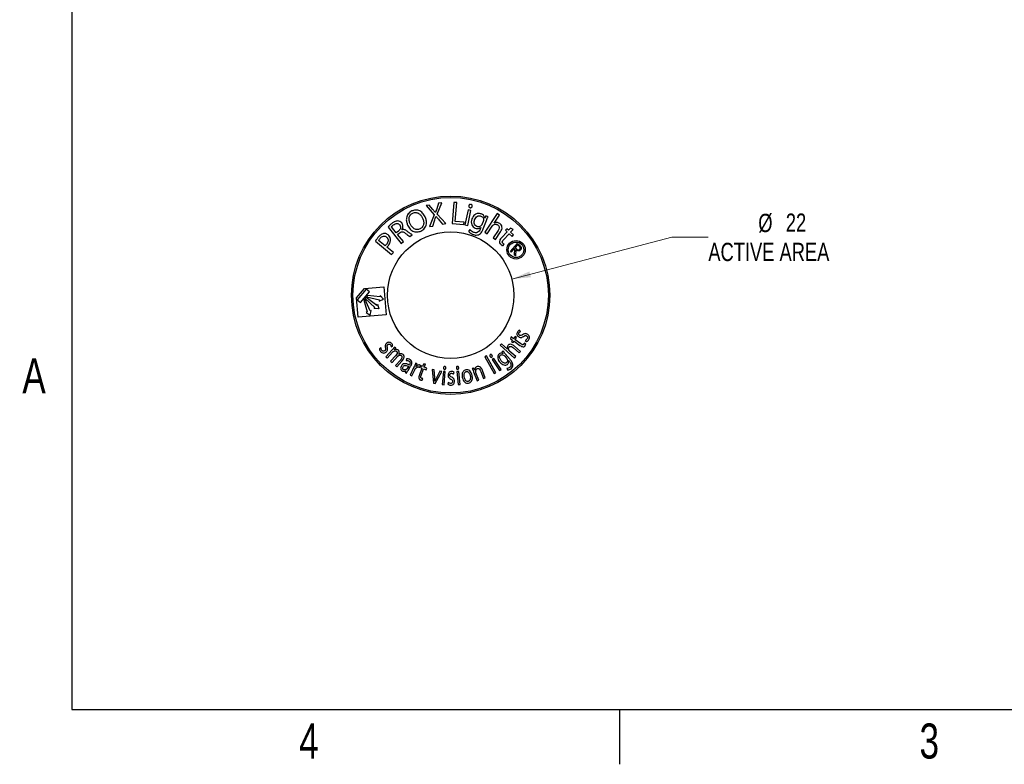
# Model space of a CAD drawing. Header units: millimetres. Extents: x 3 to 429, y 3 to 277.
# Tile 1 of 27: x 4 to 175, y 3 to 133. Entities that reach past the tile are written whole.
import ezdxf

# ---------------------------------------------------------------- set-up
doc = ezdxf.new("R2010")
doc.units = ezdxf.units.MM
doc.styles.add('SLDTEXTSTYLE0', font='TXT', dxfattribs={"width": 0.75})
doc.dimstyles.new('SLDDIMSTYLE2', dxfattribs={"dimtxt": 3.175, "dimasz": 3.302, "dimexe": 0, "dimexo": 0.0625, "dimgap": 0.79375, "dimtad": 0, "dimtih": 1, "dimtoh": 1, "dimrnd": 1e-09, "dimzin": 12, "dimdsep": 46, "dimtxsty": 'SLDTEXTSTYLE0', "dimsah": 1, "dimcen": 0, "dimadec": 0, "dimazin": 3, "dimtfac": 1, "dimtofl": 0, "dimtmove": 0, "dimatfit": 3, "dimfxl": 1, "dimfrac": 2, "dimtolj": 1, "dimtzin": 12, "dimarcsym": 0})

# ---------------------------------------------------------------- blocks, each defined once
blk = doc.blocks.new('_D_1')
at = {"color": 8, "linetype": 'Continuous', "lineweight": 0}
for p, q in [((89.23, 87.53), (117.07, 94.83)), ((117.07, 94.83), (123.42, 94.83))]:
    blk.add_line(p, q, dxfattribs=at)
at = {"color": 8, "linetype": 'Continuous', "lineweight": 18}
blk.add_solid([(89.23, 87.53), (92.55, 87.87), (92.3, 88.86)], dxfattribs=at)
at = {"color": 8, "linetype": 'Continuous', "lineweight": 18, "char_height": 3.175, "attachment_point": 1, "style": 'SLDTEXTSTYLE0'}
for s, insert in [('%%c', (132.11, 98.89)), ('22', (136.9, 98.94)), ('ACTIVE AREA', (123.42, 93.85))]:
    blk.add_mtext(s, dxfattribs=dict(at, insert=insert))

msp = doc.modelspace()

# ---------------------------------------------------------------- linework, layer by layer
at = {"color": 7, "linetype": 'Continuous'}
for p, q in [((12.7, 266.7), (12.7, 12.7)), ((12.7, 12.7), (419.1, 12.7)), ((107.95, 12.7), (107.95, 3.175))]:
    msp.add_line(p, q, dxfattribs=at)
at = {"color": 7, "linetype": 'Continuous', "lineweight": 25}
for p, q in [((71.846, 99.38), (71.846, 99.38)), ((74.848, 100.417), (74.303, 100.316)), ((74.303, 100.316), (75.703, 98.715)), ((75.485, 99.652), (74.848, 100.417)), ((76.5, 100.721), (76.166, 99.777)), ((76.265, 98.847), (77.045, 100.821)), ((77.045, 100.821), (76.5, 100.721)), ((79.165, 100.881), (78.832, 97.197)), ((79.646, 100.838), (79.165, 100.881)), ((79.349, 97.553), (79.646, 100.838)), ((81.658, 99.564), (81.08, 96.971)), ((81.552, 96.866), (82.129, 99.459)), ((82.129, 99.459), (81.658, 99.564)), ((82.121, 100.534), (82.122, 100.535)), ((71.995, 99.019), (71.995, 99.019)), ((75.703, 98.715), (74.93, 96.67)), ((75.47, 96.769), (75.76, 97.649)), ((75.95, 99.101), (75.934, 99.098)), ((76.02, 98.444), (76.031, 98.447)), ((77.743, 97.188), (76.265, 98.847)), ((76.579, 97.805), (77.197, 97.087)), ((84.26, 96.264), (84.815, 97.704)), ((86.673, 98.94), (84.519, 95.693)), ((84.537, 98.158), (84.527, 98.162)), ((84.696, 98.526), (84.537, 98.158)), ((85.095, 98.372), (84.696, 98.526)), ((86.156, 97.287), (87.075, 98.673)), ((87.075, 98.673), (86.673, 98.94)), ((67.708, 96.596), (69.993, 93.749)), ((69.136, 95.581), (68.291, 96.634)), ((70.128, 96.116), (70.117, 96.129)), ((74.93, 96.67), (75.47, 96.769)), ((77.197, 97.087), (77.743, 97.188)), ((78.832, 97.197), (80.887, 97.012)), ((80.923, 97.411), (79.349, 97.553)), ((80.887, 97.012), (80.923, 97.411)), ((81.08, 96.971), (81.552, 96.866)), ((81.949, 96.142), (81.703, 95.838)), ((83.839, 96.498), (83.734, 96.226)), ((83.828, 96.501), (83.839, 96.498)), ((84.247, 97.575), (84.076, 97.13)), ((84.921, 95.426), (85.807, 96.761)), ((86.843, 95.981), (86.001, 94.71)), ((86.165, 97.28), (86.156, 97.287)), ((88.371, 96.3), (88.119, 96.032)), ((88.119, 96.032), (88.418, 95.75)), ((88.671, 96.017), (88.371, 96.3)), ((89.01, 96.376), (88.671, 96.017)), ((89.451, 96.156), (89.01, 96.376)), ((89.014, 95.693), (89.451, 96.156)), ((67.178, 93.347), (66.065, 94.257)), ((69.516, 95.886), (69.136, 95.581)), ((69.363, 95.298), (69.714, 95.58)), ((70.366, 94.048), (69.363, 95.298)), ((71.487, 94.948), (71.873, 95.257)), ((84.519, 95.693), (84.921, 95.426)), ((86.001, 94.71), (86.403, 94.443)), ((86.403, 94.443), (87.277, 95.76)), ((88.418, 95.75), (87.423, 94.696)), ((87.777, 94.383), (88.761, 95.425)), ((88.761, 95.425), (89.264, 94.951)), ((89.517, 95.218), (89.014, 95.693)), ((89.264, 94.951), (89.517, 95.218)), ((65.495, 94.105), (68.325, 91.793)), ((68.628, 92.163), (67.48, 93.101)), ((69.993, 93.749), (70.366, 94.048)), ((87.676, 93.309), (87.913, 93.592)), ((88.989, 92.356), (90.222, 93.738)), ((89.7, 92.875), (89.127, 92.233)), ((89.779, 92.805), (89.7, 92.875)), ((89.701, 91.72), (89.779, 92.805)), ((90.239, 93.479), (89.82, 93.009)), ((89.82, 93.009), (90.055, 92.796)), ((89.949, 92.653), (89.872, 91.567)), ((90.222, 93.738), (90.496, 93.492)), ((90.482, 93.262), (90.239, 93.479)), ((68.325, 91.793), (68.628, 92.163)), ((89.127, 92.233), (88.989, 92.356)), ((89.872, 91.567), (89.701, 91.72)), ((62.212, 84.259), (63.578, 85.883)), ((63.897, 85.797), (62.352, 83.96)), ((63.578, 85.883), (66.94, 86.174)), ((64.471, 85.314), (63.897, 85.797)), ((66.94, 86.174), (67.36, 81.317)), ((62.503, 80.897), (62.212, 84.259)), ((62.352, 83.96), (62.926, 83.477)), ((62.926, 83.477), (64.471, 85.314)), ((63.669, 84.127), (63.476, 83.897)), ((64.583, 81.997), (63.669, 84.127)), ((63.717, 84.184), (63.91, 84.414)), ((65.411, 82.613), (63.717, 84.184)), ((63.91, 84.414), (65.749, 83.015)), ((64.151, 84.701), (63.958, 84.471)), ((63.958, 84.471), (66.213, 83.937)), ((66.305, 84.453), (64.151, 84.701)), ((66.177, 83.729), (66.925, 84.077)), ((66.342, 84.661), (66.305, 84.453)), ((66.925, 84.077), (66.342, 84.661)), ((63.476, 83.897), (64.089, 81.818)), ((65.275, 82.452), (65.411, 82.613)), ((66.097, 82.379), (65.275, 82.452)), ((65.749, 83.015), (65.884, 83.176)), ((65.884, 83.176), (66.097, 82.379)), ((66.213, 83.937), (66.177, 83.729)), ((67.36, 81.317), (62.503, 80.897)), ((64.089, 81.818), (63.891, 81.746)), ((63.891, 81.746), (64.566, 81.272)), ((64.566, 81.272), (64.781, 82.069)), ((64.781, 82.069), (64.583, 81.997)), ((89.09, 77.472), (89.007, 77.14)), ((89.007, 77.14), (89.354, 76.897)), ((89.537, 77.159), (89.09, 77.472)), ((89.805, 77.542), (89.537, 77.159)), ((89.795, 76.978), (90.064, 77.362)), ((90.064, 77.362), (89.805, 77.542)), ((90.764, 78.433), (90.539, 78.648)), ((66.495, 75.576), (66.206, 75.441)), ((68.231, 75.759), (68.514, 75.889)), ((68.791, 75.229), (69.027, 75.516)), ((69.027, 75.516), (68.814, 75.706)), ((87.437, 76.283), (87.22, 76.04)), ((87.22, 76.04), (89.711, 73.815)), ((88.501, 75.334), (87.437, 76.283)), ((89.354, 76.897), (89.195, 76.669)), ((89.195, 76.669), (89.453, 76.488)), ((89.453, 76.488), (89.613, 76.717)), ((89.537, 75.584), (90.512, 74.713)), ((89.613, 76.717), (90.63, 76.005)), ((90.73, 74.956), (89.719, 75.859)), ((90.802, 76.275), (89.795, 76.978)), ((91.657, 76.225), (91.39, 76.394)), ((91.579, 76.89), (91.812, 76.671)), ((68.414, 75.237), (67.309, 73.998)), ((67.309, 73.998), (67.547, 73.785)), ((67.547, 73.785), (68.459, 74.807)), ((69.056, 74.267), (68.148, 73.249)), ((68.386, 73.036), (69.323, 74.086)), ((68.799, 75.221), (68.791, 75.229)), ((69.58, 74.474), (69.574, 74.479)), ((70.926, 73.667), (70.842, 73.393)), ((84.803, 74.171), (84.519, 74.009)), ((84.519, 74.009), (86.171, 71.106)), ((86.455, 71.268), (84.803, 74.171)), ((85.478, 74.4), (85.479, 74.401)), ((86.112, 73.743), (85.84, 73.562)), ((87.374, 71.848), (86.112, 73.743)), ((87.709, 75.039), (87.488, 74.853)), ((87.488, 74.853), (87.7, 74.583)), ((87.7, 74.583), (87.694, 74.578)), ((88.024, 74.131), (88.287, 73.817)), ((88.945, 73.54), (88.097, 74.554)), ((88.505, 75.339), (88.501, 75.334)), ((89.929, 74.059), (88.904, 74.974)), ((89.711, 73.815), (89.929, 74.059)), ((90.512, 74.713), (90.73, 74.956)), ((68.148, 73.249), (68.386, 73.036)), ((69.842, 73.458), (68.987, 72.5)), ((68.987, 72.5), (69.225, 72.287)), ((69.225, 72.287), (70.115, 73.284)), ((71.231, 72.34), (71.023, 72.005)), ((71.173, 71.65), (71.624, 72.373)), ((71.402, 72.627), (71.377, 72.588)), ((72.209, 72.246), (71.531, 70.834)), ((72.761, 72.769), (72.503, 72.893)), ((72.579, 72.356), (72.761, 72.769)), ((72.589, 72.351), (72.579, 72.356)), ((73.589, 72.058), (73.155, 70.894)), ((73.163, 72.184), (73.333, 72.536)), ((73.439, 72.45), (73.328, 72.155)), ((73.328, 72.155), (73.589, 72.058)), ((73.7, 72.353), (73.439, 72.45)), ((73.848, 72.75), (73.7, 72.353)), ((74.19, 72.753), (73.848, 72.75)), ((73.999, 72.242), (74.19, 72.753)), ((74.437, 72.078), (73.999, 72.242)), ((74.327, 71.783), (74.437, 72.078)), ((77.58, 72.354), (77.581, 72.354)), ((79.765, 72.372), (79.765, 72.372)), ((82.629, 72.071), (82.358, 71.969)), ((82.779, 71.725), (82.629, 72.071)), ((85.84, 73.562), (87.102, 71.667)), ((88.368, 72.002), (88.512, 71.705)), ((88.656, 73.371), (88.662, 73.376)), ((88.662, 73.376), (88.822, 73.185)), ((70.788, 71.586), (70.658, 71.329)), ((70.658, 71.329), (70.907, 71.174)), ((70.778, 71.592), (70.788, 71.586)), ((71.531, 70.834), (71.825, 70.693)), ((71.825, 70.693), (72.351, 71.787)), ((73.459, 70.796), (73.889, 71.946)), ((73.625, 69.955), (73.722, 70.256)), ((73.889, 71.946), (74.327, 71.783)), ((75.379, 71.805), (75.604, 69.439)), ((75.721, 71.737), (75.379, 71.805)), ((75.818, 70.418), (75.721, 71.737)), ((75.91, 69.378), (77.046, 71.473)), ((76.711, 71.54), (76.12, 70.358)), ((77.046, 71.473), (76.711, 71.54)), ((77.336, 71.474), (77.127, 69.207)), ((77.661, 71.444), (77.336, 71.474)), ((77.453, 69.177), (77.661, 71.444)), ((79.112, 71.031), (79.19, 71.333)), ((80.013, 71.493), (79.687, 71.462)), ((79.687, 71.462), (79.903, 69.196)), ((80.229, 69.227), (80.013, 71.493)), ((81.239, 71.766), (81.239, 71.767)), ((81.296, 71.461), (81.296, 71.462)), ((82.59, 71.397), (83.175, 69.844)), ((82.786, 71.728), (82.779, 71.725)), ((83.481, 69.959), (82.998, 71.24)), ((83.838, 71.495), (84.301, 70.268)), ((84.606, 70.383), (84.129, 71.651)), ((84.301, 70.268), (84.606, 70.383)), ((86.171, 71.106), (86.455, 71.268)), ((87.102, 71.667), (87.374, 71.848)), ((75.604, 69.439), (75.91, 69.378)), ((75.856, 69.81), (75.845, 69.813)), ((77.127, 69.207), (77.453, 69.177)), ((78.163, 69.568), (78.085, 69.257)), ((79.903, 69.196), (80.229, 69.227)), ((83.175, 69.844), (83.481, 69.959))]:
    msp.add_line(p, q, dxfattribs=at)
for centre, radius in [((78.592, 84.735), 17.25), ((78.592, 84.735), 17), ((78.592, 84.735), 11), ((89.969, 92.632), 1.6), ((89.969, 92.632), 1.35)]:
    msp.add_circle(centre, radius, dxfattribs=at)
for points, knots in [([(71.846, 99.38), (71.614, 99.234), (71.149, 98.942), (70.858, 98.2), (70.879, 97.496), (71.032, 97.097), (71.108, 96.897)], [0, 0, 0, 0, 0.2793934, 0.5584846, 0.7789739, 1, 1, 1, 1]), ([(74.149, 98.377), (74.019, 98.608), (73.76, 99.069), (73.126, 99.491), (72.435, 99.589), (72.042, 99.45), (71.846, 99.38)], [0, 0, 0, 0, 0.28053416, 0.55985714, 0.77961783, 1, 1, 1, 1]), ([(75.934, 99.098), (75.852, 99.203), (75.706, 99.39), (75.553, 99.572), (75.485, 99.652)], [0, 0, 0, 0, 0.5599946, 1, 1, 1, 1]), ([(76.166, 99.777), (76.121, 99.653), (76.041, 99.429), (75.978, 99.201), (75.95, 99.101)], [0, 0, 0, 0, 0.5600053, 1, 1, 1, 1]), ([(81.761, 100.305), (81.756, 100.262), (81.746, 100.175), (81.798, 100.06), (81.883, 99.984), (81.948, 99.963), (81.981, 99.953)], [0, 0, 0, 0, 0.2799452, 0.559295, 0.779336, 1, 1, 1, 1]), ([(82.122, 100.535), (82.077, 100.539), (81.987, 100.549), (81.871, 100.492), (81.793, 100.406), (81.772, 100.339), (81.761, 100.305)], [0, 0, 0, 0, 0.28013268, 0.55917256, 0.77946465, 1, 1, 1, 1]), ([(81.981, 99.953), (82.025, 99.947), (82.115, 99.936), (82.234, 99.987), (82.313, 100.074), (82.334, 100.141), (82.345, 100.175)], [0, 0, 0, 0, 0.2803419, 0.5594117, 0.7795903, 1, 1, 1, 1]), ([(82.345, 100.175), (82.35, 100.219), (82.36, 100.308), (82.306, 100.424), (82.221, 100.503), (82.154, 100.524), (82.121, 100.534)], [0, 0, 0, 0, 0.2799488, 0.5591889, 0.7792921, 1, 1, 1, 1]), ([(69.399, 97.664), (69.188, 97.63), (68.809, 97.571), (68.509, 97.334), (68.376, 97.229)], [0, 0, 0, 0, 0.5572398, 1, 1, 1, 1]), ([(70.069, 97.293), (69.964, 97.401), (69.777, 97.594), (69.515, 97.642), (69.399, 97.664)], [0, 0, 0, 0, 0.5598004, 1, 1, 1, 1]), ([(71.562, 97.119), (71.489, 97.309), (71.344, 97.691), (71.346, 98.272), (71.58, 98.765), (71.856, 98.934), (71.995, 99.019)], [0, 0, 0, 0, 0.2806753, 0.5607702, 0.780022, 1, 1, 1, 1]), ([(71.995, 99.019), (72.191, 99.076), (72.584, 99.19), (73.109, 98.919), (73.476, 98.562), (73.625, 98.284), (73.7, 98.145)], [0, 0, 0, 0, 0.2791238, 0.5578374, 0.77882, 1, 1, 1, 1]), ([(73.7, 98.145), (73.772, 97.955), (73.917, 97.576), (73.909, 96.998), (73.681, 96.506), (73.407, 96.337), (73.27, 96.252)], [0, 0, 0, 0, 0.2807998, 0.560815, 0.7801287, 1, 1, 1, 1]), ([(73.409, 95.887), (73.643, 96.033), (74.11, 96.324), (74.416, 97.067), (74.38, 97.776), (74.226, 98.177), (74.149, 98.377)], [0, 0, 0, 0, 0.279349, 0.5584356, 0.7788981, 1, 1, 1, 1]), ([(75.76, 97.649), (75.812, 97.796), (75.905, 98.059), (75.985, 98.326), (76.02, 98.444)], [0, 0, 0, 0, 0.5600156, 1, 1, 1, 1]), ([(76.031, 98.447), (76.131, 98.324), (76.308, 98.106), (76.496, 97.897), (76.579, 97.805)], [0, 0, 0, 0, 0.5599842, 1, 1, 1, 1]), ([(82.29, 98.005), (82.241, 97.832), (82.143, 97.486), (82.238, 96.98), (82.502, 96.586), (82.754, 96.456), (82.88, 96.39)], [0, 0, 0, 0, 0.2804323, 0.5599955, 0.7798533, 1, 1, 1, 1]), ([(83.916, 98.884), (83.726, 98.925), (83.345, 99.008), (82.827, 98.781), (82.484, 98.417), (82.354, 98.143), (82.29, 98.005)], [0, 0, 0, 0, 0.2788516, 0.5583631, 0.7789009, 1, 1, 1, 1]), ([(83.145, 96.682), (83.029, 96.744), (82.797, 96.87), (82.617, 97.331), (82.703, 97.656), (82.755, 97.855)], [0, 0, 0, 0, 0.2805292, 0.5601614, 1, 1, 1, 1]), ([(82.755, 97.855), (82.812, 97.977), (82.925, 98.22), (83.206, 98.478), (83.546, 98.588), (83.751, 98.535), (83.854, 98.508)], [0, 0, 0, 0, 0.2808999, 0.5604795, 0.7801423, 1, 1, 1, 1]), ([(83.854, 98.508), (83.931, 98.47), (84.084, 98.394), (84.276, 98.142), (84.29, 97.92), (84.299, 97.784)], [0, 0, 0, 0, 0.28115022, 0.56142848, 1, 1, 1, 1]), ([(84.527, 98.162), (84.505, 98.252), (84.462, 98.433), (84.266, 98.714), (84.049, 98.819), (83.916, 98.884)], [0, 0, 0, 0, 0.280095, 0.5604083, 1, 1, 1, 1]), ([(84.299, 97.784), (84.294, 97.744), (84.285, 97.672), (84.259, 97.605), (84.247, 97.575)], [0, 0, 0, 0, 0.5595405, 1, 1, 1, 1]), ([(84.815, 97.704), (84.863, 97.83), (84.95, 98.056), (85.051, 98.275), (85.095, 98.372)], [0, 0, 0, 0, 0.5600241, 1, 1, 1, 1]), ([(68.376, 97.229), (68.244, 97.118), (68.008, 96.921), (67.8, 96.695), (67.708, 96.596)], [0, 0, 0, 0, 0.5599984, 1, 1, 1, 1]), ([(68.291, 96.634), (68.35, 96.699), (68.457, 96.816), (68.58, 96.915), (68.634, 96.959)], [0, 0, 0, 0, 0.55957533, 1, 1, 1, 1]), ([(68.634, 96.959), (68.728, 97.027), (68.916, 97.162), (69.24, 97.245), (69.539, 97.157), (69.665, 97.023), (69.727, 96.956)], [0, 0, 0, 0, 0.2810182, 0.5604975, 0.7795523, 1, 1, 1, 1]), ([(69.727, 96.956), (69.788, 96.857), (69.911, 96.66), (69.859, 96.225), (69.646, 96.014), (69.516, 95.886)], [0, 0, 0, 0, 0.280433, 0.5603325, 1, 1, 1, 1]), ([(70.117, 96.129), (70.171, 96.233), (70.279, 96.441), (70.304, 96.773), (70.224, 97.066), (70.121, 97.218), (70.069, 97.293)], [0, 0, 0, 0, 0.2799975, 0.5598183, 0.779726, 1, 1, 1, 1]), ([(71.014, 95.87), (70.865, 95.974), (70.658, 96.119), (70.334, 96.167), (70.197, 96.133), (70.128, 96.116)], [0, 0, 0, 0, 0.55916314, 0.77959592, 1, 1, 1, 1]), ([(71.108, 96.897), (71.238, 96.666), (71.498, 96.207), (72.13, 95.787), (72.819, 95.681), (73.212, 95.818), (73.409, 95.887)], [0, 0, 0, 0, 0.28056029, 0.55985781, 0.77968002, 1, 1, 1, 1]), ([(73.27, 96.252), (73.074, 96.196), (72.682, 96.083), (72.152, 96.344), (71.786, 96.703), (71.637, 96.98), (71.562, 97.119)], [0, 0, 0, 0, 0.2789504, 0.5579312, 0.7788424, 1, 1, 1, 1]), ([(82.6, 95.663), (82.46, 95.728), (82.209, 95.844), (82.029, 96.051), (81.949, 96.142)], [0, 0, 0, 0, 0.559922, 1, 1, 1, 1]), ([(83.734, 96.226), (83.679, 96.103), (83.568, 95.856), (83.26, 95.61), (82.904, 95.566), (82.701, 95.631), (82.6, 95.663)], [0, 0, 0, 0, 0.2811172, 0.55920404, 0.77927704, 1, 1, 1, 1]), ([(82.88, 96.39), (83.067, 96.342), (83.402, 96.256), (83.698, 96.426), (83.828, 96.501)], [0, 0, 0, 0, 0.5597809, 1, 1, 1, 1]), ([(83.948, 96.903), (83.889, 96.843), (83.773, 96.724), (83.487, 96.609), (83.274, 96.654), (83.145, 96.682)], [0, 0, 0, 0, 0.2811516, 0.5620063, 1, 1, 1, 1]), ([(83.469, 95.263), (83.577, 95.322), (83.793, 95.441), (84.062, 95.798), (84.185, 96.087), (84.26, 96.264)], [0, 0, 0, 0, 0.2793317, 0.5594344, 1, 1, 1, 1]), ([(84.076, 97.13), (84.057, 97.085), (84.022, 97.004), (83.97, 96.934), (83.948, 96.903)], [0, 0, 0, 0, 0.5596041, 1, 1, 1, 1]), ([(85.807, 96.761), (85.831, 96.798), (85.875, 96.863), (85.935, 96.913), (85.961, 96.934)], [0, 0, 0, 0, 0.55982457, 1, 1, 1, 1]), ([(85.961, 96.934), (86.03, 96.976), (86.167, 97.06), (86.392, 97.095), (86.599, 97.065), (86.71, 97.005), (86.765, 96.974)], [0, 0, 0, 0, 0.2798293, 0.5598297, 0.7798649, 1, 1, 1, 1]), ([(86.644, 97.378), (86.551, 97.378), (86.384, 97.377), (86.232, 97.31), (86.165, 97.28)], [0, 0, 0, 0, 0.5598334, 1, 1, 1, 1]), ([(87.129, 97.215), (87.044, 97.262), (86.892, 97.347), (86.72, 97.368), (86.644, 97.378)], [0, 0, 0, 0, 0.5598564, 1, 1, 1, 1]), ([(86.765, 96.974), (86.821, 96.931), (86.932, 96.843), (87.036, 96.652), (87.043, 96.337), (86.926, 96.128), (86.843, 95.981)], [0, 0, 0, 0, 0.1873644, 0.3739118, 0.5607541, 1, 1, 1, 1]), ([(87.277, 95.76), (87.353, 95.894), (87.504, 96.16), (87.564, 96.601), (87.403, 96.978), (87.22, 97.136), (87.129, 97.215)], [0, 0, 0, 0, 0.28131974, 0.56004104, 0.78058481, 1, 1, 1, 1]), ([(66.019, 94.86), (65.913, 94.725), (65.723, 94.484), (65.564, 94.221), (65.495, 94.105)], [0, 0, 0, 0, 0.5600665, 1, 1, 1, 1]), ([(66.914, 95.469), (66.718, 95.397), (66.368, 95.267), (66.126, 94.985), (66.019, 94.86)], [0, 0, 0, 0, 0.5574972, 1, 1, 1, 1]), ([(66.065, 94.257), (66.108, 94.33), (66.184, 94.46), (66.278, 94.578), (66.32, 94.629)], [0, 0, 0, 0, 0.5596311, 1, 1, 1, 1]), ([(66.32, 94.629), (66.401, 94.719), (66.564, 94.897), (66.882, 95.04), (67.202, 95.006), (67.359, 94.898), (67.437, 94.843)], [0, 0, 0, 0, 0.2808458, 0.5602509, 0.7795447, 1, 1, 1, 1]), ([(67.718, 95.23), (67.581, 95.322), (67.335, 95.486), (67.042, 95.474), (66.914, 95.469)], [0, 0, 0, 0, 0.5597322, 1, 1, 1, 1]), ([(67.437, 94.843), (67.529, 94.751), (67.712, 94.567), (67.764, 94.076), (67.574, 93.798), (67.458, 93.629)], [0, 0, 0, 0, 0.2807511, 0.5602139, 1, 1, 1, 1]), ([(68.149, 94.51), (68.107, 94.667), (68.03, 94.95), (67.814, 95.144), (67.718, 95.23)], [0, 0, 0, 0, 0.5581776, 1, 1, 1, 1]), ([(67.748, 93.377), (67.886, 93.568), (68.133, 93.909), (68.144, 94.326), (68.149, 94.51)], [0, 0, 0, 0, 0.5606264, 1, 1, 1, 1]), ([(69.714, 95.58), (69.804, 95.64), (69.982, 95.76), (70.388, 95.76), (70.61, 95.59), (70.746, 95.486)], [0, 0, 0, 0, 0.2808845, 0.5595207, 1, 1, 1, 1]), ([(70.746, 95.486), (70.878, 95.376), (71.113, 95.181), (71.373, 95.019), (71.487, 94.948)], [0, 0, 0, 0, 0.56035294, 1, 1, 1, 1]), ([(71.873, 95.257), (71.707, 95.364), (71.411, 95.554), (71.135, 95.774), (71.014, 95.87)], [0, 0, 0, 0, 0.5595612, 1, 1, 1, 1]), ([(81.703, 95.838), (81.824, 95.714), (82.04, 95.492), (82.323, 95.369), (82.448, 95.315)], [0, 0, 0, 0, 0.558853, 1, 1, 1, 1]), ([(82.448, 95.315), (82.638, 95.255), (82.975, 95.147), (83.318, 95.227), (83.469, 95.263)], [0, 0, 0, 0, 0.5604067, 1, 1, 1, 1]), ([(87.423, 94.696), (87.328, 94.593), (87.159, 94.409), (87.104, 94.167), (87.08, 94.061)], [0, 0, 0, 0, 0.56124951, 1, 1, 1, 1]), ([(87.687, 93.759), (87.646, 93.805), (87.586, 93.874), (87.563, 93.995), (87.595, 94.175), (87.696, 94.291), (87.777, 94.383)], [0, 0, 0, 0, 0.2498748, 0.3753413, 0.501064, 1, 1, 1, 1]), ([(67.458, 93.629), (67.41, 93.571), (67.326, 93.469), (67.223, 93.384), (67.178, 93.347)], [0, 0, 0, 0, 0.5600641, 1, 1, 1, 1]), ([(67.48, 93.101), (67.534, 93.148), (67.631, 93.233), (67.713, 93.333), (67.748, 93.377)], [0, 0, 0, 0, 0.55989897, 1, 1, 1, 1]), ([(87.08, 94.061), (87.097, 93.953), (87.127, 93.759), (87.261, 93.617), (87.32, 93.554)], [0, 0, 0, 0, 0.5577515, 1, 1, 1, 1]), ([(87.32, 93.554), (87.381, 93.501), (87.49, 93.404), (87.62, 93.338), (87.676, 93.309)], [0, 0, 0, 0, 0.5603392, 1, 1, 1, 1]), ([(87.913, 93.592), (87.868, 93.618), (87.786, 93.666), (87.717, 93.731), (87.687, 93.759)], [0, 0, 0, 0, 0.5594864, 1, 1, 1, 1]), ([(90.757, 92.599), (90.716, 92.559), (90.632, 92.48), (90.465, 92.423), (90.21, 92.441), (90.056, 92.565), (89.949, 92.653)], [0, 0, 0, 0, 0.1872019, 0.37408473, 0.56104602, 1, 1, 1, 1]), ([(90.055, 92.796), (90.139, 92.722), (90.243, 92.63), (90.404, 92.618), (90.511, 92.639), (90.573, 92.692), (90.614, 92.727)], [0, 0, 0, 0, 0.498942, 0.6246733, 0.7504285, 1, 1, 1, 1]), ([(90.614, 92.727), (90.643, 92.771), (90.687, 92.838), (90.696, 92.944), (90.667, 93.1), (90.564, 93.19), (90.482, 93.262)], [0, 0, 0, 0, 0.2494102, 0.3751966, 0.5009387, 1, 1, 1, 1]), ([(90.496, 93.492), (90.555, 93.44), (90.66, 93.347), (90.751, 93.241), (90.791, 93.195)], [0, 0, 0, 0, 0.56022973, 1, 1, 1, 1]), ([(90.791, 93.195), (90.822, 93.142), (90.883, 93.037), (90.891, 92.863), (90.846, 92.712), (90.787, 92.637), (90.757, 92.599)], [0, 0, 0, 0, 0.2798559, 0.5594817, 0.7795722, 1, 1, 1, 1]), ([(90.202, 78.334), (90.165, 78.245), (90.091, 78.067), (90.154, 77.795), (90.296, 77.592), (90.421, 77.509), (90.483, 77.467)], [0, 0, 0, 0, 0.2799282, 0.5587969, 0.7792121, 1, 1, 1, 1]), ([(90.539, 78.648), (90.462, 78.605), (90.324, 78.526), (90.239, 78.393), (90.202, 78.334)], [0, 0, 0, 0, 0.5589905, 1, 1, 1, 1]), ([(90.592, 77.768), (90.555, 77.793), (90.48, 77.845), (90.422, 77.962), (90.421, 78.081), (90.451, 78.146), (90.465, 78.178)], [0, 0, 0, 0, 0.2800505, 0.5592847, 0.779231, 1, 1, 1, 1]), ([(90.465, 78.178), (90.51, 78.24), (90.589, 78.349), (90.71, 78.407), (90.764, 78.433)], [0, 0, 0, 0, 0.5591218, 1, 1, 1, 1]), ([(90.483, 77.467), (90.557, 77.435), (90.703, 77.369), (90.998, 77.397), (91.173, 77.505), (91.28, 77.572)], [0, 0, 0, 0, 0.2799805, 0.559901, 1, 1, 1, 1]), ([(91.097, 77.873), (91.011, 77.813), (90.892, 77.73), (90.703, 77.716), (90.629, 77.75), (90.592, 77.768)], [0, 0, 0, 0, 0.5601446, 0.779874, 1, 1, 1, 1]), ([(91.923, 77.952), (91.848, 77.988), (91.698, 78.06), (91.391, 78.055), (91.209, 77.942), (91.097, 77.873)], [0, 0, 0, 0, 0.2806943, 0.5605713, 1, 1, 1, 1]), ([(91.28, 77.572), (91.37, 77.633), (91.495, 77.718), (91.69, 77.714), (91.764, 77.677), (91.802, 77.658)], [0, 0, 0, 0, 0.5589577, 0.7792072, 1, 1, 1, 1]), ([(91.93, 77.192), (91.876, 77.121), (91.781, 76.995), (91.64, 76.922), (91.579, 76.89)], [0, 0, 0, 0, 0.5590089, 1, 1, 1, 1]), ([(91.802, 77.658), (91.844, 77.629), (91.929, 77.572), (91.992, 77.435), (91.982, 77.301), (91.947, 77.228), (91.93, 77.192)], [0, 0, 0, 0, 0.2801144, 0.5590465, 0.7792737, 1, 1, 1, 1]), ([(92.198, 77.034), (92.239, 77.127), (92.321, 77.313), (92.274, 77.605), (92.123, 77.822), (91.989, 77.909), (91.923, 77.952)], [0, 0, 0, 0, 0.28021162, 0.55885994, 0.77918673, 1, 1, 1, 1]), ([(66.206, 75.441), (66.221, 75.341), (66.248, 75.161), (66.353, 75.013), (66.399, 74.948)], [0, 0, 0, 0, 0.5591548, 1, 1, 1, 1]), ([(66.645, 75.138), (66.6, 75.214), (66.518, 75.35), (66.502, 75.507), (66.495, 75.576)], [0, 0, 0, 0, 0.55887626, 1, 1, 1, 1]), ([(67.239, 75.601), (67.262, 75.494), (67.295, 75.347), (67.219, 75.167), (67.157, 75.111), (67.126, 75.083)], [0, 0, 0, 0, 0.5589945, 0.7792279, 1, 1, 1, 1]), ([(67.438, 76.378), (67.38, 76.322), (67.265, 76.211), (67.183, 75.927), (67.217, 75.724), (67.239, 75.601)], [0, 0, 0, 0, 0.2799555, 0.5599387, 1, 1, 1, 1]), ([(67.354, 74.862), (67.415, 74.918), (67.536, 75.031), (67.646, 75.317), (67.609, 75.528), (67.586, 75.657)], [0, 0, 0, 0, 0.28067854, 0.56050581, 1, 1, 1, 1]), ([(68.347, 76.318), (68.278, 76.385), (68.141, 76.521), (67.865, 76.563), (67.623, 76.507), (67.5, 76.421), (67.438, 76.378)], [0, 0, 0, 0, 0.2798559, 0.5588325, 0.7792733, 1, 1, 1, 1]), ([(67.586, 75.657), (67.563, 75.759), (67.53, 75.901), (67.587, 76.083), (67.647, 76.138), (67.677, 76.166)], [0, 0, 0, 0, 0.5600234, 0.7796786, 1, 1, 1, 1]), ([(67.677, 76.166), (67.715, 76.191), (67.79, 76.241), (67.921, 76.252), (68.031, 76.208), (68.08, 76.156), (68.105, 76.131)], [0, 0, 0, 0, 0.2799656, 0.5594081, 0.7793102, 1, 1, 1, 1]), ([(68.105, 76.131), (68.145, 76.067), (68.217, 75.953), (68.227, 75.819), (68.231, 75.759)], [0, 0, 0, 0, 0.5590826, 1, 1, 1, 1]), ([(68.514, 75.889), (68.502, 75.976), (68.48, 76.133), (68.388, 76.261), (68.347, 76.318)], [0, 0, 0, 0, 0.5589557, 1, 1, 1, 1]), ([(68.814, 75.706), (68.741, 75.618), (68.61, 75.459), (68.474, 75.305), (68.414, 75.237)], [0, 0, 0, 0, 0.5599948, 1, 1, 1, 1]), ([(88.44, 75.712), (88.439, 75.64), (88.437, 75.511), (88.485, 75.392), (88.505, 75.339)], [0, 0, 0, 0, 0.5595484, 1, 1, 1, 1]), ([(88.578, 76.036), (88.538, 75.981), (88.467, 75.883), (88.448, 75.764), (88.44, 75.712)], [0, 0, 0, 0, 0.55973726, 1, 1, 1, 1]), ([(89.719, 75.859), (89.635, 75.925), (89.467, 76.057), (89.179, 76.214), (88.903, 76.212), (88.695, 76.149), (88.617, 76.073), (88.578, 76.036)], [0, 0, 0, 0, 0.2510534, 0.5014164, 0.7499699, 0.8752211, 1, 1, 1, 1]), ([(88.771, 75.122), (88.743, 75.175), (88.686, 75.281), (88.657, 75.447), (88.676, 75.604), (88.73, 75.682), (88.757, 75.721)], [0, 0, 0, 0, 0.2802256, 0.5602213, 0.7801494, 1, 1, 1, 1]), ([(88.757, 75.721), (88.785, 75.746), (88.839, 75.797), (88.943, 75.842), (89.055, 75.848), (89.272, 75.793), (89.419, 75.676), (89.537, 75.584)], [0, 0, 0, 0, 0.1253706, 0.2504383, 0.3754898, 0.5009213, 1, 1, 1, 1]), ([(90.63, 76.005), (90.727, 75.938), (90.898, 75.819), (91.102, 75.782), (91.192, 75.766)], [0, 0, 0, 0, 0.561068, 1, 1, 1, 1]), ([(91.304, 76.222), (91.289, 76.204), (91.259, 76.167), (91.194, 76.132), (91.122, 76.126), (90.982, 76.155), (90.882, 76.222), (90.802, 76.275)], [0, 0, 0, 0, 0.12520986, 0.25039593, 0.37533035, 0.50072497, 1, 1, 1, 1]), ([(91.192, 75.766), (91.269, 75.779), (91.408, 75.802), (91.498, 75.909), (91.537, 75.956)], [0, 0, 0, 0, 0.5580167, 1, 1, 1, 1]), ([(91.39, 76.394), (91.378, 76.36), (91.357, 76.299), (91.32, 76.246), (91.304, 76.222)], [0, 0, 0, 0, 0.5592753, 1, 1, 1, 1]), ([(91.537, 75.956), (91.567, 76.003), (91.62, 76.087), (91.646, 76.183), (91.657, 76.225)], [0, 0, 0, 0, 0.5603137, 1, 1, 1, 1]), ([(91.812, 76.671), (91.9, 76.723), (92.056, 76.815), (92.154, 76.967), (92.198, 77.034)], [0, 0, 0, 0, 0.5592647, 1, 1, 1, 1]), ([(66.399, 74.948), (66.47, 74.875), (66.612, 74.729), (66.901, 74.665), (67.158, 74.724), (67.289, 74.816), (67.354, 74.862)], [0, 0, 0, 0, 0.2802115, 0.5588859, 0.7791663, 1, 1, 1, 1]), ([(67.126, 75.083), (67.083, 75.054), (66.998, 74.997), (66.848, 74.99), (66.727, 75.049), (66.673, 75.108), (66.645, 75.138)], [0, 0, 0, 0, 0.2800701, 0.5588562, 0.7790717, 1, 1, 1, 1]), ([(68.459, 74.807), (68.485, 74.835), (68.531, 74.885), (68.587, 74.923), (68.612, 74.94)], [0, 0, 0, 0, 0.5597961, 1, 1, 1, 1]), ([(68.612, 74.94), (68.716, 74.994), (68.862, 75.069), (69.075, 75.055), (69.151, 75.005), (69.19, 74.979)], [0, 0, 0, 0, 0.5585871, 0.7793428, 1, 1, 1, 1]), ([(69.501, 75.155), (69.444, 75.197), (69.331, 75.281), (69.074, 75.317), (68.903, 75.258), (68.799, 75.221)], [0, 0, 0, 0, 0.2806045, 0.5602484, 1, 1, 1, 1]), ([(69.19, 74.979), (69.213, 74.954), (69.259, 74.905), (69.306, 74.775), (69.267, 74.533), (69.141, 74.373), (69.056, 74.267)], [0, 0, 0, 0, 0.125369, 0.2507216, 0.4998792, 1, 1, 1, 1]), ([(69.323, 74.086), (69.35, 74.114), (69.398, 74.164), (69.455, 74.205), (69.48, 74.223)], [0, 0, 0, 0, 0.55985734, 1, 1, 1, 1]), ([(69.48, 74.223), (69.578, 74.269), (69.716, 74.334), (69.913, 74.313), (69.983, 74.264), (70.018, 74.24)], [0, 0, 0, 0, 0.5584036, 0.779163, 1, 1, 1, 1]), ([(69.574, 74.479), (69.6, 74.543), (69.651, 74.67), (69.659, 74.862), (69.611, 75.036), (69.538, 75.115), (69.501, 75.155)], [0, 0, 0, 0, 0.2803802, 0.5602044, 0.780059, 1, 1, 1, 1]), ([(69.929, 74.559), (69.862, 74.552), (69.741, 74.541), (69.629, 74.494), (69.58, 74.474)], [0, 0, 0, 0, 0.55945495, 1, 1, 1, 1]), ([(70.018, 74.24), (70.044, 74.213), (70.096, 74.158), (70.141, 74.012), (70.081, 73.747), (69.938, 73.574), (69.842, 73.458)], [0, 0, 0, 0, 0.1253584, 0.250463, 0.499468, 1, 1, 1, 1]), ([(70.33, 74.416), (70.262, 74.466), (70.142, 74.555), (69.994, 74.558), (69.929, 74.559)], [0, 0, 0, 0, 0.5597253, 1, 1, 1, 1]), ([(70.115, 73.284), (70.256, 73.452), (70.467, 73.705), (70.495, 74.088), (70.441, 74.299), (70.367, 74.377), (70.33, 74.416)], [0, 0, 0, 0, 0.5006605, 0.7496866, 0.8751027, 1, 1, 1, 1]), ([(71.534, 73.52), (71.427, 73.575), (71.235, 73.672), (71.02, 73.669), (70.926, 73.667)], [0, 0, 0, 0, 0.559796, 1, 1, 1, 1]), ([(85.479, 74.401), (85.453, 74.377), (85.402, 74.329), (85.388, 74.2), (85.427, 74.12), (85.452, 74.072)], [0, 0, 0, 0, 0.2797554, 0.5601389, 1, 1, 1, 1]), ([(85.452, 74.072), (85.472, 74.045), (85.513, 73.993), (85.596, 73.945), (85.684, 73.934), (85.732, 73.958), (85.756, 73.97)], [0, 0, 0, 0, 0.2806223, 0.5605111, 0.7801631, 1, 1, 1, 1]), ([(85.788, 74.296), (85.767, 74.324), (85.726, 74.378), (85.641, 74.424), (85.551, 74.436), (85.502, 74.412), (85.478, 74.4)], [0, 0, 0, 0, 0.2806069, 0.5604702, 0.7801394, 1, 1, 1, 1]), ([(85.756, 73.97), (85.782, 73.993), (85.834, 74.039), (85.854, 74.169), (85.813, 74.248), (85.788, 74.296)], [0, 0, 0, 0, 0.2802592, 0.5604206, 1, 1, 1, 1]), ([(87.013, 74.517), (86.966, 74.469), (86.872, 74.372), (86.774, 74.118), (86.774, 73.774), (86.923, 73.395), (87.083, 73.179), (87.163, 73.072)], [0, 0, 0, 0, 0.1250186, 0.2500657, 0.4993453, 0.7493594, 1, 1, 1, 1]), ([(87.694, 74.578), (87.631, 74.604), (87.506, 74.655), (87.255, 74.671), (87.105, 74.575), (87.013, 74.517)], [0, 0, 0, 0, 0.2808609, 0.5617485, 1, 1, 1, 1]), ([(87.401, 73.302), (87.29, 73.456), (87.123, 73.687), (87.094, 74.024), (87.16, 74.204), (87.225, 74.271), (87.258, 74.305)], [0, 0, 0, 0, 0.4995664, 0.7492716, 0.8746158, 1, 1, 1, 1]), ([(87.258, 74.305), (87.313, 74.34), (87.423, 74.41), (87.664, 74.398), (87.806, 74.312), (87.892, 74.259)], [0, 0, 0, 0, 0.28007421, 0.56005646, 1, 1, 1, 1]), ([(88.097, 74.554), (88.022, 74.642), (87.889, 74.801), (87.764, 74.966), (87.709, 75.039)], [0, 0, 0, 0, 0.5600068, 1, 1, 1, 1]), ([(87.892, 74.259), (87.919, 74.238), (87.967, 74.199), (88.007, 74.152), (88.024, 74.131)], [0, 0, 0, 0, 0.5595699, 1, 1, 1, 1]), ([(88.287, 73.817), (88.313, 73.785), (88.359, 73.726), (88.394, 73.66), (88.409, 73.631)], [0, 0, 0, 0, 0.5597591, 1, 1, 1, 1]), ([(88.904, 74.974), (88.876, 74.999), (88.826, 75.043), (88.788, 75.098), (88.771, 75.122)], [0, 0, 0, 0, 0.5597863, 1, 1, 1, 1]), ([(70.012, 72.441), (69.971, 72.361), (69.891, 72.202), (69.876, 71.946), (69.966, 71.726), (70.077, 71.639), (70.132, 71.595)], [0, 0, 0, 0, 0.2804915, 0.5604397, 0.7798162, 1, 1, 1, 1]), ([(71.377, 72.588), (71.251, 72.66), (70.997, 72.803), (70.582, 72.864), (70.219, 72.718), (70.081, 72.534), (70.012, 72.441)], [0, 0, 0, 0, 0.2811584, 0.5605711, 0.7797813, 1, 1, 1, 1]), ([(70.364, 71.811), (70.336, 71.833), (70.28, 71.875), (70.234, 71.973), (70.219, 72.127), (70.275, 72.233), (70.314, 72.308)], [0, 0, 0, 0, 0.18684068, 0.37380287, 0.56088883, 1, 1, 1, 1]), ([(70.314, 72.308), (70.37, 72.377), (70.453, 72.48), (70.62, 72.545), (70.885, 72.54), (71.077, 72.429), (71.231, 72.34)], [0, 0, 0, 0, 0.2498794, 0.3752626, 0.5007353, 1, 1, 1, 1]), ([(70.842, 73.393), (70.939, 73.396), (71.112, 73.401), (71.265, 73.322), (71.332, 73.287)], [0, 0, 0, 0, 0.5592919, 1, 1, 1, 1]), ([(71.023, 72.005), (71.009, 71.985), (70.984, 71.948), (70.953, 71.915), (70.94, 71.901)], [0, 0, 0, 0, 0.55975, 1, 1, 1, 1]), ([(71.332, 73.287), (71.369, 73.258), (71.444, 73.201), (71.524, 73.079), (71.529, 72.868), (71.454, 72.727), (71.402, 72.627)], [0, 0, 0, 0, 0.1875457, 0.3742061, 0.5603995, 1, 1, 1, 1]), ([(71.624, 72.373), (71.728, 72.57), (71.857, 72.816), (71.841, 73.146), (71.751, 73.349), (71.621, 73.452), (71.534, 73.52)], [0, 0, 0, 0, 0.4985909, 0.6241288, 0.7496918, 1, 1, 1, 1]), ([(72.503, 72.893), (72.451, 72.771), (72.356, 72.554), (72.254, 72.34), (72.209, 72.246)], [0, 0, 0, 0, 0.5599961, 1, 1, 1, 1]), ([(72.351, 71.787), (72.367, 71.819), (72.395, 71.877), (72.429, 71.932), (72.444, 71.956)], [0, 0, 0, 0, 0.5599529, 1, 1, 1, 1]), ([(72.444, 71.956), (72.534, 72.065), (72.659, 72.219), (72.908, 72.292), (73.014, 72.258), (73.067, 72.241)], [0, 0, 0, 0, 0.5585914, 0.779414, 1, 1, 1, 1]), ([(73.256, 72.583), (73.187, 72.602), (73.049, 72.64), (72.799, 72.556), (72.668, 72.429), (72.589, 72.351)], [0, 0, 0, 0, 0.279084, 0.5595606, 1, 1, 1, 1]), ([(73.067, 72.241), (73.086, 72.232), (73.12, 72.216), (73.15, 72.194), (73.163, 72.184)], [0, 0, 0, 0, 0.55987132, 1, 1, 1, 1]), ([(73.333, 72.536), (73.319, 72.546), (73.294, 72.563), (73.268, 72.577), (73.256, 72.583)], [0, 0, 0, 0, 0.5599158, 1, 1, 1, 1]), ([(77.354, 72.115), (77.353, 72.081), (77.351, 72.014), (77.386, 71.926), (77.448, 71.862), (77.5, 71.85), (77.526, 71.844)], [0, 0, 0, 0, 0.2807784, 0.5608044, 0.7803174, 1, 1, 1, 1]), ([(77.581, 72.354), (77.546, 72.351), (77.477, 72.346), (77.384, 72.254), (77.365, 72.167), (77.354, 72.115)], [0, 0, 0, 0, 0.280012, 0.5603746, 1, 1, 1, 1]), ([(77.526, 71.844), (77.561, 71.846), (77.63, 71.849), (77.727, 71.937), (77.745, 72.025), (77.756, 72.078)], [0, 0, 0, 0, 0.280538, 0.56046, 1, 1, 1, 1]), ([(77.756, 72.078), (77.757, 72.112), (77.758, 72.18), (77.722, 72.27), (77.66, 72.336), (77.607, 72.348), (77.58, 72.354)], [0, 0, 0, 0, 0.2807064, 0.5605561, 0.780224, 1, 1, 1, 1]), ([(79.765, 72.372), (79.731, 72.363), (79.664, 72.345), (79.589, 72.238), (79.587, 72.149), (79.585, 72.095)], [0, 0, 0, 0, 0.2797952, 0.5602607, 1, 1, 1, 1]), ([(79.585, 72.095), (79.591, 72.062), (79.602, 71.996), (79.653, 71.916), (79.726, 71.864), (79.779, 71.862), (79.805, 71.861)], [0, 0, 0, 0, 0.2806107, 0.5606326, 0.7801278, 1, 1, 1, 1]), ([(79.989, 72.134), (79.983, 72.167), (79.971, 72.235), (79.919, 72.316), (79.846, 72.369), (79.792, 72.371), (79.765, 72.372)], [0, 0, 0, 0, 0.2807667, 0.5607651, 0.7803953, 1, 1, 1, 1]), ([(79.805, 71.861), (79.839, 71.869), (79.907, 71.885), (79.986, 71.99), (79.988, 72.079), (79.989, 72.134)], [0, 0, 0, 0, 0.2802786, 0.5605034, 1, 1, 1, 1]), ([(82.358, 71.969), (82.404, 71.863), (82.485, 71.674), (82.558, 71.482), (82.59, 71.397)], [0, 0, 0, 0, 0.5599941, 1, 1, 1, 1]), ([(83.193, 72.333), (83.128, 72.301), (82.998, 72.236), (82.836, 72.024), (82.805, 71.84), (82.786, 71.728)], [0, 0, 0, 0, 0.2806981, 0.5609922, 1, 1, 1, 1]), ([(82.95, 71.428), (82.948, 71.489), (82.944, 71.612), (82.994, 71.776), (83.083, 71.91), (83.169, 71.956), (83.212, 71.978)], [0, 0, 0, 0, 0.2803058, 0.5604481, 0.7802716, 1, 1, 1, 1]), ([(84.129, 71.651), (84.085, 71.749), (83.997, 71.944), (83.812, 72.218), (83.564, 72.342), (83.349, 72.38), (83.245, 72.349), (83.193, 72.333)], [0, 0, 0, 0, 0.2510223, 0.5014313, 0.7499767, 0.875158, 1, 1, 1, 1]), ([(83.212, 71.978), (83.247, 71.988), (83.319, 72.008), (83.432, 71.999), (83.534, 71.953), (83.701, 71.804), (83.777, 71.632), (83.838, 71.495)], [0, 0, 0, 0, 0.12533982, 0.25047258, 0.37552379, 0.50091083, 1, 1, 1, 1]), ([(87.163, 73.072), (87.259, 72.97), (87.453, 72.768), (87.802, 72.591), (88.174, 72.543), (88.366, 72.656), (88.462, 72.712)], [0, 0, 0, 0, 0.28102198, 0.56123757, 0.78097268, 1, 1, 1, 1]), ([(88.333, 73.016), (88.296, 72.99), (88.22, 72.94), (88.042, 72.896), (87.722, 72.977), (87.529, 73.172), (87.401, 73.302)], [0, 0, 0, 0, 0.1256304, 0.2511008, 0.5004158, 1, 1, 1, 1]), ([(88.409, 73.631), (88.433, 73.573), (88.479, 73.457), (88.483, 73.28), (88.436, 73.123), (88.368, 73.051), (88.333, 73.016)], [0, 0, 0, 0, 0.2804228, 0.5601485, 0.7801399, 1, 1, 1, 1]), ([(88.89, 72.2), (88.802, 72.138), (88.643, 72.029), (88.452, 72.01), (88.368, 72.002)], [0, 0, 0, 0, 0.5596091, 1, 1, 1, 1]), ([(88.462, 72.712), (88.51, 72.76), (88.606, 72.857), (88.697, 73.09), (88.671, 73.265), (88.656, 73.371)], [0, 0, 0, 0, 0.2808595, 0.5612065, 1, 1, 1, 1]), ([(88.822, 73.185), (88.878, 73.111), (88.991, 72.963), (89.088, 72.744), (89.095, 72.557), (89.055, 72.371), (88.956, 72.268), (88.89, 72.2)], [0, 0, 0, 0, 0.2509431, 0.5008987, 0.6261959, 0.7514836, 1, 1, 1, 1]), ([(89.419, 72.575), (89.371, 72.775), (89.286, 73.134), (89.05, 73.416), (88.945, 73.54)], [0, 0, 0, 0, 0.5571772, 1, 1, 1, 1]), ([(89.09, 71.944), (89.19, 72.043), (89.367, 72.22), (89.403, 72.466), (89.419, 72.575)], [0, 0, 0, 0, 0.5599128, 1, 1, 1, 1]), ([(70.132, 71.595), (70.189, 71.567), (70.302, 71.51), (70.534, 71.494), (70.686, 71.555), (70.778, 71.592)], [0, 0, 0, 0, 0.2806156, 0.5609762, 1, 1, 1, 1]), ([(70.94, 71.901), (70.894, 71.864), (70.802, 71.792), (70.642, 71.743), (70.488, 71.75), (70.405, 71.791), (70.364, 71.811)], [0, 0, 0, 0, 0.280019, 0.55999882, 0.77994318, 1, 1, 1, 1]), ([(70.907, 71.174), (70.953, 71.265), (71.035, 71.427), (71.131, 71.582), (71.173, 71.65)], [0, 0, 0, 0, 0.5599704, 1, 1, 1, 1]), ([(73.155, 70.894), (73.115, 70.784), (73.042, 70.588), (73.057, 70.381), (73.064, 70.29)], [0, 0, 0, 0, 0.5610566, 1, 1, 1, 1]), ([(73.064, 70.29), (73.077, 70.254), (73.102, 70.182), (73.192, 70.074), (73.28, 70.03), (73.334, 70.003)], [0, 0, 0, 0, 0.28032972, 0.56054131, 1, 1, 1, 1]), ([(73.534, 70.295), (73.513, 70.305), (73.469, 70.325), (73.42, 70.379), (73.395, 70.448), (73.39, 70.591), (73.428, 70.705), (73.459, 70.796)], [0, 0, 0, 0, 0.1251927, 0.2504168, 0.3752546, 0.5006334, 1, 1, 1, 1]), ([(73.722, 70.256), (73.686, 70.258), (73.621, 70.263), (73.561, 70.285), (73.534, 70.295)], [0, 0, 0, 0, 0.5591954, 1, 1, 1, 1]), ([(75.845, 69.813), (75.843, 69.926), (75.84, 70.128), (75.825, 70.329), (75.818, 70.418)], [0, 0, 0, 0, 0.5599932, 1, 1, 1, 1]), ([(76.12, 70.358), (76.069, 70.257), (75.977, 70.076), (75.893, 69.891), (75.856, 69.81)], [0, 0, 0, 0, 0.5600042, 1, 1, 1, 1]), ([(78.751, 71.473), (78.655, 71.462), (78.463, 71.44), (78.258, 71.252), (78.149, 71.029), (78.137, 70.88), (78.132, 70.804)], [0, 0, 0, 0, 0.2798951, 0.5587432, 0.7792001, 1, 1, 1, 1]), ([(78.132, 70.804), (78.139, 70.725), (78.153, 70.565), (78.322, 70.322), (78.502, 70.222), (78.611, 70.161)], [0, 0, 0, 0, 0.27997297, 0.55994143, 1, 1, 1, 1]), ([(78.448, 70.856), (78.452, 70.902), (78.46, 70.992), (78.534, 71.101), (78.638, 71.159), (78.709, 71.165), (78.744, 71.168)], [0, 0, 0, 0, 0.2801221, 0.5593895, 0.7793191, 1, 1, 1, 1]), ([(78.786, 70.467), (78.692, 70.513), (78.562, 70.577), (78.455, 70.734), (78.45, 70.816), (78.448, 70.856)], [0, 0, 0, 0, 0.5600263, 0.7796636, 1, 1, 1, 1]), ([(78.744, 71.168), (78.819, 71.159), (78.953, 71.143), (79.063, 71.065), (79.112, 71.031)], [0, 0, 0, 0, 0.5589223, 1, 1, 1, 1]), ([(79.19, 71.333), (79.114, 71.378), (78.978, 71.46), (78.821, 71.469), (78.751, 71.473)], [0, 0, 0, 0, 0.5588942, 1, 1, 1, 1]), ([(79.258, 69.785), (79.252, 69.868), (79.241, 70.033), (79.088, 70.299), (78.9, 70.403), (78.786, 70.467)], [0, 0, 0, 0, 0.2807067, 0.5604259, 1, 1, 1, 1]), ([(81.239, 71.767), (81.14, 71.734), (80.94, 71.667), (80.726, 71.426), (80.542, 71.006), (80.586, 70.652), (80.616, 70.404)], [0, 0, 0, 0, 0.1867865, 0.3735979, 0.560782, 1, 1, 1, 1]), ([(80.616, 70.404), (80.657, 70.258), (80.738, 69.966), (80.994, 69.621), (81.341, 69.413), (81.581, 69.429), (81.701, 69.437)], [0, 0, 0, 0, 0.2810818, 0.5609616, 0.7806666, 1, 1, 1, 1]), ([(80.941, 70.487), (80.917, 70.678), (80.881, 70.965), (81.009, 71.29), (81.159, 71.415), (81.25, 71.446), (81.296, 71.461)], [0, 0, 0, 0, 0.4998213, 0.7490514, 0.8744769, 1, 1, 1, 1]), ([(81.651, 69.743), (81.604, 69.739), (81.509, 69.73), (81.327, 69.794), (81.079, 70.028), (80.996, 70.303), (80.941, 70.487)], [0, 0, 0, 0, 0.1254206, 0.2508154, 0.5006403, 1, 1, 1, 1]), ([(82.327, 70.805), (82.286, 70.951), (82.205, 71.244), (81.949, 71.589), (81.599, 71.795), (81.359, 71.776), (81.239, 71.766)], [0, 0, 0, 0, 0.2810055, 0.5608966, 0.780398, 1, 1, 1, 1]), ([(81.296, 71.462), (81.343, 71.465), (81.438, 71.473), (81.622, 71.417), (81.863, 71.174), (81.947, 70.903), (82.003, 70.721)], [0, 0, 0, 0, 0.1256124, 0.2509979, 0.5000946, 1, 1, 1, 1]), ([(82.003, 70.721), (82.027, 70.529), (82.063, 70.242), (81.928, 69.925), (81.788, 69.79), (81.697, 69.759), (81.651, 69.743)], [0, 0, 0, 0, 0.4994309, 0.7494063, 0.8747171, 1, 1, 1, 1]), ([(81.701, 69.437), (81.801, 69.47), (82.001, 69.537), (82.214, 69.781), (82.355, 70.084), (82.381, 70.44), (82.345, 70.683), (82.327, 70.805)], [0, 0, 0, 0, 0.18605, 0.3725922, 0.5590847, 0.7793304, 1, 1, 1, 1]), ([(82.998, 71.24), (82.986, 71.274), (82.965, 71.336), (82.955, 71.4), (82.95, 71.428)], [0, 0, 0, 0, 0.55990082, 1, 1, 1, 1]), ([(88.512, 71.705), (88.63, 71.724), (88.842, 71.759), (89.014, 71.887), (89.09, 71.944)], [0, 0, 0, 0, 0.5585649, 1, 1, 1, 1]), ([(73.334, 70.003), (73.387, 69.986), (73.482, 69.956), (73.582, 69.955), (73.625, 69.955)], [0, 0, 0, 0, 0.5604708, 1, 1, 1, 1]), ([(78.085, 69.257), (78.173, 69.206), (78.33, 69.115), (78.51, 69.103), (78.59, 69.098)], [0, 0, 0, 0, 0.5588764, 1, 1, 1, 1]), ([(78.597, 69.408), (78.509, 69.42), (78.353, 69.442), (78.221, 69.529), (78.163, 69.568)], [0, 0, 0, 0, 0.5589467, 1, 1, 1, 1]), ([(78.59, 69.098), (78.691, 69.107), (78.894, 69.125), (79.125, 69.309), (79.242, 69.546), (79.253, 69.705), (79.258, 69.785)], [0, 0, 0, 0, 0.280234, 0.5589428, 0.7791517, 1, 1, 1, 1]), ([(78.942, 69.747), (78.938, 69.696), (78.93, 69.593), (78.84, 69.472), (78.718, 69.416), (78.637, 69.411), (78.597, 69.408)], [0, 0, 0, 0, 0.2800091, 0.5588213, 0.7790046, 1, 1, 1, 1]), ([(78.611, 70.161), (78.708, 70.112), (78.844, 70.045), (78.936, 69.872), (78.94, 69.789), (78.942, 69.747)], [0, 0, 0, 0, 0.5588964, 0.7792672, 1, 1, 1, 1])]:
    msp.add_open_spline(points, degree=3, knots=knots, dxfattribs=at)

# ---------------------------------------------------------------- texts
at = {"color": 7, "linetype": 'Continuous', "lineweight": 0, "char_height": 6.096, "attachment_point": 2, "style": 'SLDTEXTSTYLE0'}
for s, insert in [('A', (6.107, 73.77)), ('3', (161.864, 10.27)), ('4', (53.914, 10.27))]:
    msp.add_mtext(s, dxfattribs=dict(at, insert=insert))

# ---------------------------------------------------------------- dimensions: what is measured, and where the dimension line sits
at = {"color": 8, "linetype": 'Continuous', "lineweight": 18}
dim = msp.add_diameter_dim_2p(p1=(67.952, 81.943), p2=(89.232, 87.527), text='<>\\PACTIVE AREA', dimstyle='SLDDIMSTYLE2', dxfattribs=at)
dim.commit()
dim.dimension.update_dxf_attribs({"geometry": '_D_1', "text_midpoint": (136.85, 94.834), "dimtype": 163})

doc.saveas('drawing.dxf')
